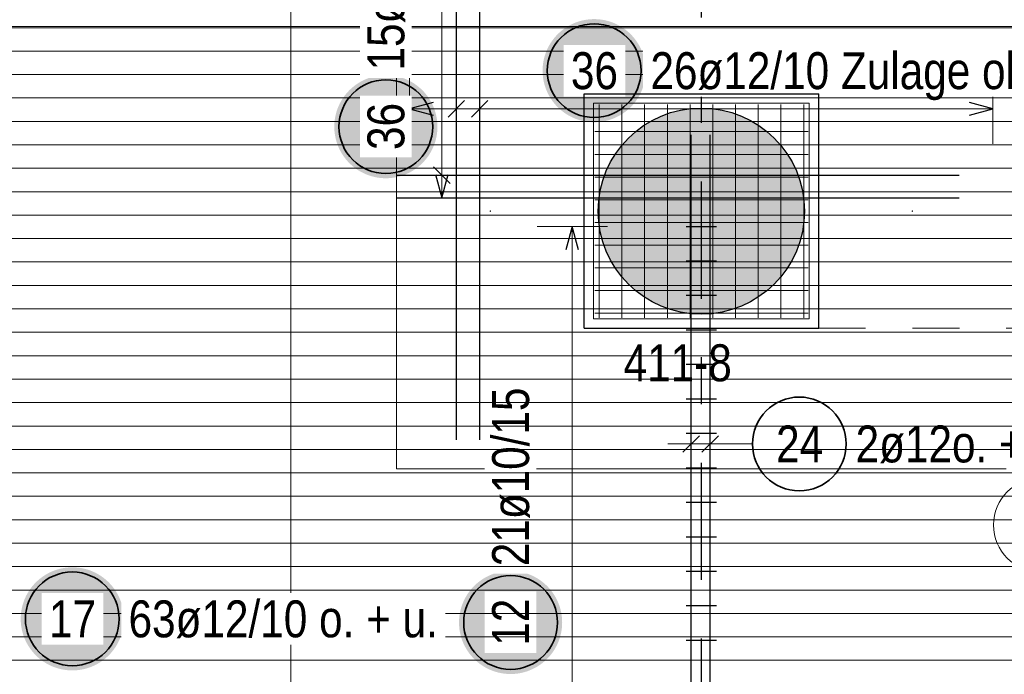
# Model space of a CAD drawing. Header units: millimetres. Extents: x -1.9 to 32.6, y 0 to 21.
# Tile 43 of 59: x 16 to 18.1, y 13.4 to 14.8. Entities that reach past the tile are written whole.
import ezdxf

# ---------------------------------------------------------------- set-up
doc = ezdxf.new("R2010")
doc.units = ezdxf.units.MM
doc.linetypes.add('DASHDOTX2', pattern=[2, 1, -0.5, 0, -0.5])
doc.linetypes.add('HIDDEN', pattern=[0.375, 0.25, -0.125])
doc.layers.add('Achsen', color=7, linetype='Continuous', lineweight=20)
doc.layers.add('nplo Bewehrung', color=7, linetype='Continuous', lineweight=20)
doc.styles.add('Arial Narrow', font='ARIALN.TTF')

msp = doc.modelspace()

# ---------------------------------------------------------------- hatches: boundary and pattern name
at = {"lineweight": 25, "true_color": 0xffffff}
for points in [[(17.286516, 14.706005), (17.286449, 14.709843), (17.286248, 14.713678), (17.285913, 14.717503), (17.285445, 14.721314), (17.284845, 14.725106), (17.284112, 14.728875), (17.283249, 14.732616), (17.282255, 14.736325), (17.281132, 14.739996), (17.279882, 14.743627), (17.278506, 14.747211), (17.277006, 14.750746), (17.275383, 14.754225), (17.27364, 14.757646), (17.271779, 14.761005), (17.269801, 14.764296), (17.26771, 14.767516), (17.265508, 14.770661), (17.263197, 14.773727), (17.260781, 14.776711), (17.258262, 14.779609), (17.255643, 14.782417), (17.252928, 14.785132), (17.25012, 14.78775), (17.247223, 14.790269), (17.244239, 14.792686), (17.241172, 14.794996), (17.238027, 14.797199), (17.234807, 14.79929), (17.231516, 14.801267), (17.228158, 14.803129), (17.224737, 14.804872), (17.221257, 14.806495), (17.217723, 14.807995), (17.214138, 14.809371), (17.210508, 14.810621), (17.206836, 14.811743), (17.203127, 14.812737), (17.199386, 14.813601), (17.195617, 14.814333), (17.191825, 14.814934), (17.188014, 14.815402), (17.184189, 14.815737), (17.180355, 14.815937), (17.176516, 14.816005), (17.172677, 14.815937), (17.168843, 14.815737), (17.165018, 14.815402), (17.161207, 14.814934), (17.157415, 14.814333), (17.153646, 14.813601), (17.149905, 14.812737), (17.146196, 14.811743), (17.142524, 14.810621), (17.138894, 14.809371), (17.135309, 14.807995), (17.131775, 14.806495), (17.128295, 14.804872), (17.124874, 14.803129), (17.121516, 14.801267), (17.118225, 14.79929), (17.115005, 14.797199), (17.11186, 14.794996), (17.108793, 14.792686), (17.105809, 14.790269), (17.102912, 14.78775), (17.100104, 14.785132), (17.097389, 14.782417), (17.09477, 14.779609), (17.092251, 14.776711), (17.089835, 14.773727), (17.087524, 14.770661), (17.085322, 14.767516), (17.083231, 14.764296), (17.081253, 14.761005), (17.079392, 14.757646), (17.077649, 14.754225), (17.076026, 14.750746), (17.074526, 14.747211), (17.07315, 14.743627), (17.0719, 14.739996), (17.070777, 14.736325), (17.069783, 14.732616), (17.06892, 14.728875), (17.068187, 14.725106), (17.067586, 14.721314), (17.067119, 14.717503), (17.066784, 14.713678), (17.066583, 14.709843), (17.066516, 14.706005), (17.066583, 14.702166), (17.066784, 14.698331), (17.067119, 14.694506), (17.067586, 14.690695), (17.068187, 14.686903), (17.06892, 14.683134), (17.069783, 14.679393), (17.070777, 14.675684), (17.0719, 14.672013), (17.07315, 14.668382), (17.074526, 14.664798), (17.076026, 14.661263), (17.077649, 14.657784), (17.079392, 14.654363), (17.081253, 14.651005), (17.083231, 14.647713), (17.085322, 14.644493), (17.087524, 14.641348), (17.089835, 14.638282), (17.092251, 14.635298), (17.09477, 14.6324), (17.097389, 14.629592), (17.100104, 14.626877), (17.102912, 14.624259), (17.105809, 14.62174), (17.108793, 14.619323), (17.11186, 14.617013), (17.115005, 14.61481), (17.118225, 14.612719), (17.121516, 14.610742), (17.124874, 14.60888), (17.128295, 14.607137), (17.131775, 14.605515), (17.135309, 14.604014), (17.138894, 14.602638), (17.142524, 14.601388), (17.146196, 14.600266), (17.149905, 14.599272), (17.153646, 14.598408), (17.157415, 14.597676), (17.161207, 14.597075), (17.165018, 14.596607), (17.168843, 14.596272), (17.172677, 14.596072), (17.176516, 14.596005), (17.180355, 14.596072), (17.184189, 14.596272), (17.188014, 14.596607), (17.191825, 14.597075), (17.195617, 14.597676), (17.199386, 14.598408), (17.203127, 14.599272), (17.206836, 14.600266), (17.210508, 14.601388), (17.214138, 14.602638), (17.217723, 14.604014), (17.221257, 14.605515), (17.224737, 14.607137), (17.228158, 14.60888), (17.231516, 14.610742), (17.234807, 14.612719), (17.238027, 14.61481), (17.241172, 14.617013), (17.244239, 14.619323), (17.247223, 14.62174), (17.25012, 14.624259), (17.252928, 14.626877), (17.255643, 14.629592), (17.258262, 14.6324), (17.260781, 14.635298), (17.263197, 14.638282), (17.265508, 14.641348), (17.26771, 14.644493), (17.269801, 14.647713), (17.271779, 14.651005), (17.27364, 14.654363), (17.275383, 14.657784), (17.277006, 14.661263), (17.278506, 14.664798), (17.279882, 14.668382), (17.281132, 14.672013), (17.282255, 14.675684), (17.283249, 14.679393), (17.284112, 14.683134), (17.284845, 14.686903), (17.285445, 14.690695), (17.285913, 14.694506), (17.286248, 14.698331)], [(16.842304, 14.586477), (16.842237, 14.590316), (16.842036, 14.59415), (16.841702, 14.597975), (16.841234, 14.601786), (16.840633, 14.605578), (16.8399, 14.609347), (16.839037, 14.613088), (16.838043, 14.616797), (16.83692, 14.620469), (16.83567, 14.624099), (16.834294, 14.627683), (16.832794, 14.631218), (16.831172, 14.634698), (16.829428, 14.638119), (16.827567, 14.641477), (16.825589, 14.644768), (16.823498, 14.647988), (16.821296, 14.651133), (16.818985, 14.654199), (16.816569, 14.657183), (16.81405, 14.660081), (16.811432, 14.662889), (16.808717, 14.665604), (16.805909, 14.668223), (16.803011, 14.670742), (16.800027, 14.673158), (16.796961, 14.675469), (16.793815, 14.677671), (16.790595, 14.679762), (16.787304, 14.681739), (16.783946, 14.683601), (16.780525, 14.685344), (16.777045, 14.686967), (16.773511, 14.688467), (16.769926, 14.689843), (16.766296, 14.691093), (16.762624, 14.692215), (16.758916, 14.693209), (16.755174, 14.694073), (16.751405, 14.694806), (16.747613, 14.695406), (16.743802, 14.695874), (16.739977, 14.696209), (16.736143, 14.69641), (16.732304, 14.696477), (16.728465, 14.69641), (16.724631, 14.696209), (16.720806, 14.695874), (16.716995, 14.695406), (16.713203, 14.694806), (16.709434, 14.694073), (16.705693, 14.693209), (16.701984, 14.692215), (16.698312, 14.691093), (16.694682, 14.689843), (16.691097, 14.688467), (16.687563, 14.686967), (16.684083, 14.685344), (16.680662, 14.683601), (16.677304, 14.681739), (16.674013, 14.679762), (16.670793, 14.677671), (16.667648, 14.675469), (16.664581, 14.673158), (16.661598, 14.670742), (16.6587, 14.668223), (16.655892, 14.665604), (16.653177, 14.662889), (16.650558, 14.660081), (16.648039, 14.657183), (16.645623, 14.654199), (16.643312, 14.651133), (16.64111, 14.647988), (16.639019, 14.644768), (16.637041, 14.641477), (16.63518, 14.638119), (16.633437, 14.634698), (16.631814, 14.631218), (16.630314, 14.627683), (16.628938, 14.624099), (16.627688, 14.620469), (16.626565, 14.616797), (16.625572, 14.613088), (16.624708, 14.609347), (16.623975, 14.605578), (16.623375, 14.601786), (16.622907, 14.597975), (16.622572, 14.59415), (16.622371, 14.590316), (16.622304, 14.586477), (16.622371, 14.582638), (16.622572, 14.578803), (16.622907, 14.574979), (16.623375, 14.571168), (16.623975, 14.567375), (16.624708, 14.563606), (16.625572, 14.559865), (16.626565, 14.556157), (16.627688, 14.552485), (16.628938, 14.548854), (16.630314, 14.54527), (16.631814, 14.541736), (16.633437, 14.538256), (16.63518, 14.534835), (16.637041, 14.531477), (16.639019, 14.528186), (16.64111, 14.524965), (16.643312, 14.52182), (16.645623, 14.518754), (16.648039, 14.51577), (16.650558, 14.512872), (16.653177, 14.510064), (16.655892, 14.507349), (16.6587, 14.504731), (16.661598, 14.502212), (16.664581, 14.499796), (16.667648, 14.497485), (16.670793, 14.495283), (16.674013, 14.493191), (16.677304, 14.491214), (16.680662, 14.489352), (16.684083, 14.487609), (16.687563, 14.485987), (16.691097, 14.484486), (16.694682, 14.483111), (16.698312, 14.48186), (16.701984, 14.480738), (16.705693, 14.479744), (16.709434, 14.47888), (16.713203, 14.478148), (16.716995, 14.477547), (16.720806, 14.477079), (16.724631, 14.476745), (16.728465, 14.476544), (16.732304, 14.476477), (16.736143, 14.476544), (16.739977, 14.476745), (16.743802, 14.477079), (16.747613, 14.477547), (16.751405, 14.478148), (16.755174, 14.47888), (16.758916, 14.479744), (16.762624, 14.480738), (16.766296, 14.48186), (16.769926, 14.483111), (16.773511, 14.484486), (16.777045, 14.485987), (16.780525, 14.487609), (16.783946, 14.489352), (16.787304, 14.491214), (16.790595, 14.493191), (16.793815, 14.495283), (16.796961, 14.497485), (16.800027, 14.499796), (16.803011, 14.502212), (16.805909, 14.504731), (16.808717, 14.507349), (16.811432, 14.510064), (16.81405, 14.512872), (16.816569, 14.51577), (16.818985, 14.518754), (16.821296, 14.52182), (16.823498, 14.524965), (16.825589, 14.528186), (16.827567, 14.531477), (16.829428, 14.534835), (16.831172, 14.538256), (16.832794, 14.541736), (16.834294, 14.54527), (16.83567, 14.548854), (16.83692, 14.552485), (16.838043, 14.556157), (16.839037, 14.559865), (16.8399, 14.563606), (16.840633, 14.567375), (16.841234, 14.571168), (16.841702, 14.574979), (16.842036, 14.578803)], [(16.173561, 13.536435), (16.173494, 13.540274), (16.173293, 13.544109), (16.172958, 13.547934), (16.17249, 13.551744), (16.171889, 13.555537), (16.171157, 13.559306), (16.170293, 13.563047), (16.169299, 13.566756), (16.168177, 13.570427), (16.166927, 13.574058), (16.165551, 13.577642), (16.164051, 13.581176), (16.162428, 13.584656), (16.160685, 13.588077), (16.158823, 13.591435), (16.156846, 13.594727), (16.154755, 13.597947), (16.152552, 13.601092), (16.150242, 13.604158), (16.147826, 13.607142), (16.145307, 13.61004), (16.142688, 13.612848), (16.139973, 13.615563), (16.137165, 13.618181), (16.134267, 13.6207), (16.131283, 13.623117), (16.128217, 13.625427), (16.125072, 13.62763), (16.121852, 13.629721), (16.118561, 13.631698), (16.115202, 13.63356), (16.111781, 13.635303), (16.108302, 13.636925), (16.104767, 13.638426), (16.101183, 13.639802), (16.097552, 13.641052), (16.093881, 13.642174), (16.090172, 13.643168), (16.086431, 13.644032), (16.082662, 13.644764), (16.07887, 13.645365), (16.075059, 13.645833), (16.071234, 13.646167), (16.0674, 13.646368), (16.063561, 13.646435), (16.059722, 13.646368), (16.055887, 13.646167), (16.052062, 13.645833), (16.048252, 13.645365), (16.044459, 13.644764), (16.04069, 13.644032), (16.036949, 13.643168), (16.033241, 13.642174), (16.029569, 13.641052), (16.025938, 13.639802), (16.022354, 13.638426), (16.01882, 13.636925), (16.01534, 13.635303), (16.011919, 13.63356), (16.008561, 13.631698), (16.00527, 13.629721), (16.002049, 13.62763), (15.998904, 13.625427), (15.995838, 13.623117), (15.992854, 13.6207), (15.989956, 13.618181), (15.987148, 13.615563), (15.984433, 13.612848), (15.981815, 13.61004), (15.979296, 13.607142), (15.976879, 13.604158), (15.974569, 13.601092), (15.972366, 13.597947), (15.970275, 13.594727), (15.968298, 13.591435), (15.966436, 13.588077), (15.964693, 13.584656), (15.963071, 13.581176), (15.96157, 13.577642), (15.960194, 13.574058), (15.958944, 13.570427), (15.957822, 13.566756), (15.956828, 13.563047), (15.955964, 13.559306), (15.955232, 13.555537), (15.954631, 13.551744), (15.954163, 13.547934), (15.953829, 13.544109), (15.953628, 13.540274), (15.953561, 13.536435), (15.953628, 13.532597), (15.953829, 13.528762), (15.954163, 13.524937), (15.954631, 13.521126), (15.955232, 13.517334), (15.955964, 13.513565), (15.956828, 13.509824), (15.957822, 13.506115), (15.958944, 13.502444), (15.960194, 13.498813), (15.96157, 13.495229), (15.963071, 13.491694), (15.964693, 13.488215), (15.966436, 13.484794), (15.968298, 13.481435), (15.970275, 13.478144), (15.972366, 13.474924), (15.974569, 13.471779), (15.976879, 13.468713), (15.979296, 13.465729), (15.981815, 13.462831), (15.984433, 13.460023), (15.987148, 13.457308), (15.989956, 13.45469), (15.992854, 13.452171), (15.995838, 13.449754), (15.998904, 13.447444), (16.002049, 13.445241), (16.00527, 13.44315), (16.008561, 13.441173), (16.011919, 13.439311), (16.01534, 13.437568), (16.01882, 13.435945), (16.022354, 13.434445), (16.025938, 13.433069), (16.029569, 13.431819), (16.033241, 13.430697), (16.036949, 13.429703), (16.04069, 13.428839), (16.044459, 13.428107), (16.048252, 13.427506), (16.052062, 13.427038), (16.055887, 13.426703), (16.059722, 13.426502), (16.063561, 13.426435), (16.0674, 13.426502), (16.071234, 13.426703), (16.075059, 13.427038), (16.07887, 13.427506), (16.082662, 13.428107), (16.086431, 13.428839), (16.090172, 13.429703), (16.093881, 13.430697), (16.097552, 13.431819), (16.101183, 13.433069), (16.104767, 13.434445), (16.108302, 13.435945), (16.111781, 13.437568), (16.115202, 13.439311), (16.118561, 13.441173), (16.121852, 13.44315), (16.125072, 13.445241), (16.128217, 13.447444), (16.131283, 13.449754), (16.134267, 13.452171), (16.137165, 13.45469), (16.139973, 13.457308), (16.142688, 13.460023), (16.145307, 13.462831), (16.147826, 13.465729), (16.150242, 13.468713), (16.152552, 13.471779), (16.154755, 13.474924), (16.156846, 13.478144), (16.158823, 13.481435), (16.160685, 13.484794), (16.162428, 13.488215), (16.164051, 13.491694), (16.165551, 13.495229), (16.166927, 13.498813), (16.168177, 13.502444), (16.169299, 13.506115), (16.170293, 13.509824), (16.171157, 13.513565), (16.171889, 13.517334), (16.17249, 13.521126), (16.172958, 13.524937), (16.173293, 13.528762)]]:
    msp.add_hatch(color=7, dxfattribs=at).paths.add_polyline_path(points)
at = {"lineweight": 13, "true_color": 0xd7ffd7}
msp.add_hatch(color=254, dxfattribs=at).paths.add_polyline_path([(17.624988, 14.406358), (17.624968, 14.409324), (17.624908, 14.41229), (17.624808, 14.415254), (17.624668, 14.418217), (17.624489, 14.421178), (17.624269, 14.424136), (17.624009, 14.427091), (17.62371, 14.430042), (17.623371, 14.432989), (17.622992, 14.435931), (17.622573, 14.438868), (17.622115, 14.441799), (17.621617, 14.444723), (17.62108, 14.44764), (17.620504, 14.45055), (17.619889, 14.453452), (17.619234, 14.456345), (17.618541, 14.459229), (17.617809, 14.462103), (17.617038, 14.464968), (17.616228, 14.467821), (17.61538, 14.470664), (17.614494, 14.473495), (17.61357, 14.476313), (17.612608, 14.479119), (17.611608, 14.481912), (17.61057, 14.484691), (17.609495, 14.487456), (17.608383, 14.490206), (17.607234, 14.49294), (17.606049, 14.495659), (17.604826, 14.498362), (17.603568, 14.501048), (17.602273, 14.503717), (17.600942, 14.506368), (17.599576, 14.509001), (17.598175, 14.511615), (17.596738, 14.51421), (17.595266, 14.516786), (17.59376, 14.519341), (17.59222, 14.521876), (17.590645, 14.52439), (17.589037, 14.526883), (17.587395, 14.529353), (17.58572, 14.531801), (17.584012, 14.534227), (17.582272, 14.536629), (17.5805, 14.539007), (17.578695, 14.541362), (17.576859, 14.543691), (17.574992, 14.545996), (17.573094, 14.548276), (17.571165, 14.550529), (17.569206, 14.552757), (17.567217, 14.554957), (17.565199, 14.557131), (17.563152, 14.559278), (17.561075, 14.561396), (17.558971, 14.563487), (17.556838, 14.565548), (17.554678, 14.567581), (17.552491, 14.569585), (17.550277, 14.571559), (17.548036, 14.573503), (17.545769, 14.575416), (17.543477, 14.577299), (17.54116, 14.579151), (17.538818, 14.580971), (17.536451, 14.582759), (17.534061, 14.584516), (17.531647, 14.58624), (17.52921, 14.587931), (17.526751, 14.58959), (17.524269, 14.591215), (17.521766, 14.592806), (17.519242, 14.594364), (17.516697, 14.595887), (17.514131, 14.597376), (17.511546, 14.59883), (17.508941, 14.600249), (17.506317, 14.601633), (17.503675, 14.602982), (17.501015, 14.604294), (17.498338, 14.605571), (17.495643, 14.606812), (17.492932, 14.608016), (17.490205, 14.609183), (17.487463, 14.610314), (17.484706, 14.611407), (17.481934, 14.612463), (17.479148, 14.613482), (17.476348, 14.614463), (17.473536, 14.615406), (17.470711, 14.616312), (17.467875, 14.617179), (17.465026, 14.618007), (17.462167, 14.618798), (17.459298, 14.619549), (17.456418, 14.620262), (17.45353, 14.620936), (17.450632, 14.621571), (17.447726, 14.622167), (17.444813, 14.622723), (17.441892, 14.623241), (17.438964, 14.623719), (17.436031, 14.624157), (17.433091, 14.624556), (17.430147, 14.624915), (17.427198, 14.625234), (17.424245, 14.625514), (17.421288, 14.625753), (17.418329, 14.625953), (17.415367, 14.626113), (17.412403, 14.626233), (17.409438, 14.626313), (17.406472, 14.626353), (17.403505, 14.626353), (17.400539, 14.626313), (17.397574, 14.626233), (17.39461, 14.626113), (17.391648, 14.625953), (17.388689, 14.625753), (17.385732, 14.625514), (17.382779, 14.625234), (17.37983, 14.624915), (17.376885, 14.624556), (17.373946, 14.624157), (17.371012, 14.623719), (17.368085, 14.623241), (17.365164, 14.622723), (17.36225, 14.622167), (17.359345, 14.621571), (17.356447, 14.620936), (17.353558, 14.620262), (17.350679, 14.619549), (17.347809, 14.618798), (17.34495, 14.618007), (17.342102, 14.617179), (17.339265, 14.616312), (17.336441, 14.615406), (17.333628, 14.614463), (17.330829, 14.613482), (17.328043, 14.612463), (17.325271, 14.611407), (17.322514, 14.610314), (17.319771, 14.609183), (17.317044, 14.608016), (17.314334, 14.606812), (17.311639, 14.605571), (17.308962, 14.604294), (17.306302, 14.602982), (17.30366, 14.601633), (17.301036, 14.600249), (17.298431, 14.59883), (17.295846, 14.597376), (17.29328, 14.595887), (17.290735, 14.594364), (17.288211, 14.592806), (17.285707, 14.591215), (17.283226, 14.58959), (17.280766, 14.587931), (17.27833, 14.58624), (17.275916, 14.584516), (17.273525, 14.582759), (17.271159, 14.580971), (17.268817, 14.579151), (17.266499, 14.577299), (17.264207, 14.575416), (17.261941, 14.573503), (17.2597, 14.571559), (17.257486, 14.569585), (17.255299, 14.567581), (17.253138, 14.565548), (17.251006, 14.563487), (17.248901, 14.561396), (17.246825, 14.559278), (17.244778, 14.557131), (17.24276, 14.554957), (17.240771, 14.552757), (17.238812, 14.550529), (17.236883, 14.548276), (17.234985, 14.545996), (17.233118, 14.543691), (17.231282, 14.541362), (17.229477, 14.539007), (17.227705, 14.536629), (17.225964, 14.534227), (17.224257, 14.531801), (17.222582, 14.529353), (17.22094, 14.526883), (17.219332, 14.52439), (17.217757, 14.521876), (17.216217, 14.519341), (17.21471, 14.516786), (17.213239, 14.51421), (17.211802, 14.511615), (17.210401, 14.509001), (17.209034, 14.506368), (17.207704, 14.503717), (17.206409, 14.501048), (17.20515, 14.498362), (17.203928, 14.495659), (17.202742, 14.49294), (17.201593, 14.490206), (17.200481, 14.487456), (17.199406, 14.484691), (17.198369, 14.481912), (17.197369, 14.479119), (17.196407, 14.476313), (17.195483, 14.473495), (17.194597, 14.470664), (17.193749, 14.467821), (17.192939, 14.464968), (17.192168, 14.462103), (17.191436, 14.459229), (17.190742, 14.456345), (17.190088, 14.453452), (17.189473, 14.45055), (17.188896, 14.44764), (17.188359, 14.444723), (17.187862, 14.441799), (17.187404, 14.438868), (17.186985, 14.435931), (17.186606, 14.432989), (17.186267, 14.430042), (17.185968, 14.427091), (17.185708, 14.424136), (17.185488, 14.421178), (17.185308, 14.418217), (17.185168, 14.415254), (17.185068, 14.41229), (17.185008, 14.409324), (17.184988, 14.406358), (17.185008, 14.403392), (17.185068, 14.400426), (17.185168, 14.397461), (17.185308, 14.394498), (17.185488, 14.391538), (17.185708, 14.38858), (17.185968, 14.385625), (17.186267, 14.382673), (17.186606, 14.379727), (17.186985, 14.376785), (17.187404, 14.373848), (17.187862, 14.370917), (17.188359, 14.367993), (17.188896, 14.365076), (17.189473, 14.362166), (17.190088, 14.359264), (17.190742, 14.356371), (17.191436, 14.353487), (17.192168, 14.350613), (17.192939, 14.347748), (17.193749, 14.344894), (17.194597, 14.342052), (17.195483, 14.339221), (17.196407, 14.336402), (17.197369, 14.333597), (17.198369, 14.330804), (17.199406, 14.328025), (17.200481, 14.32526), (17.201593, 14.32251), (17.202742, 14.319776), (17.203928, 14.317057), (17.20515, 14.314354), (17.206409, 14.311668), (17.207704, 14.308999), (17.209034, 14.306348), (17.210401, 14.303715), (17.211802, 14.301101), (17.213239, 14.298506), (17.21471, 14.29593), (17.216217, 14.293375), (17.217757, 14.29084), (17.219332, 14.288326), (17.22094, 14.285833), (17.222582, 14.283363), (17.224257, 14.280915), (17.225964, 14.278489), (17.227705, 14.276087), (17.229477, 14.273709), (17.231282, 14.271354), (17.233118, 14.269025), (17.234985, 14.26672), (17.236883, 14.26444), (17.238812, 14.262187), (17.240771, 14.259959), (17.24276, 14.257758), (17.244778, 14.255585), (17.246825, 14.253438), (17.248901, 14.25132), (17.251006, 14.249229), (17.253138, 14.247167), (17.255299, 14.245135), (17.257486, 14.243131), (17.2597, 14.241157), (17.261941, 14.239213), (17.264207, 14.2373), (17.266499, 14.235417), (17.268817, 14.233565), (17.271159, 14.231745), (17.273525, 14.229956), (17.275916, 14.2282), (17.27833, 14.226476), (17.280766, 14.224785), (17.283226, 14.223126), (17.285707, 14.221501), (17.288211, 14.21991), (17.290735, 14.218352), (17.29328, 14.216829), (17.295846, 14.21534), (17.298431, 14.213886), (17.301036, 14.212467), (17.30366, 14.211083), (17.306302, 14.209734), (17.308962, 14.208421), (17.311639, 14.207145), (17.314334, 14.205904), (17.317044, 14.2047), (17.319771, 14.203533), (17.322514, 14.202402), (17.325271, 14.201309), (17.328043, 14.200253), (17.330829, 14.199234), (17.333628, 14.198253), (17.336441, 14.19731), (17.339265, 14.196404), (17.342102, 14.195537), (17.34495, 14.194709), (17.347809, 14.193918), (17.350679, 14.193167), (17.353558, 14.192454), (17.356447, 14.19178), (17.359345, 14.191145), (17.36225, 14.190549), (17.365164, 14.189992), (17.368085, 14.189475), (17.371012, 14.188997), (17.373946, 14.188559), (17.376885, 14.18816), (17.37983, 14.187801), (17.382779, 14.187482), (17.385732, 14.187202), (17.388689, 14.186963), (17.391648, 14.186763), (17.39461, 14.186603), (17.397574, 14.186483), (17.400539, 14.186403), (17.403505, 14.186363), (17.406472, 14.186363), (17.409438, 14.186403), (17.412403, 14.186483), (17.415367, 14.186603), (17.418329, 14.186763), (17.421288, 14.186963), (17.424245, 14.187202), (17.427198, 14.187482), (17.430147, 14.187801), (17.433091, 14.18816), (17.436031, 14.188559), (17.438964, 14.188997), (17.441892, 14.189475), (17.444813, 14.189992), (17.447726, 14.190549), (17.450632, 14.191145), (17.45353, 14.19178), (17.456418, 14.192454), (17.459298, 14.193167), (17.462167, 14.193918), (17.465026, 14.194709), (17.467875, 14.195537), (17.470711, 14.196404), (17.473536, 14.19731), (17.476348, 14.198253), (17.479148, 14.199234), (17.481934, 14.200253), (17.484706, 14.201309), (17.487463, 14.202402), (17.490205, 14.203533), (17.492932, 14.2047), (17.495643, 14.205904), (17.498338, 14.207145), (17.501015, 14.208421), (17.503675, 14.209734), (17.506317, 14.211083), (17.508941, 14.212467), (17.511546, 14.213886), (17.514131, 14.21534), (17.516697, 14.216829), (17.519242, 14.218352), (17.521766, 14.21991), (17.524269, 14.221501), (17.526751, 14.223126), (17.52921, 14.224785), (17.531647, 14.226476), (17.534061, 14.2282), (17.536451, 14.229956), (17.538818, 14.231745), (17.54116, 14.233565), (17.543477, 14.235417), (17.545769, 14.2373), (17.548036, 14.239213), (17.550277, 14.241157), (17.552491, 14.243131), (17.554678, 14.245135), (17.556838, 14.247167), (17.558971, 14.249229), (17.561075, 14.25132), (17.563152, 14.253438), (17.565199, 14.255585), (17.567217, 14.257758), (17.569206, 14.259959), (17.571165, 14.262187), (17.573094, 14.26444), (17.574992, 14.26672), (17.576859, 14.269025), (17.578695, 14.271354), (17.5805, 14.273709), (17.582272, 14.276087), (17.584012, 14.278489), (17.58572, 14.280915), (17.587395, 14.283363), (17.589037, 14.285833), (17.590645, 14.288326), (17.59222, 14.29084), (17.59376, 14.293375), (17.595266, 14.29593), (17.596738, 14.298506), (17.598175, 14.301101), (17.599576, 14.303715), (17.600942, 14.306348), (17.602273, 14.308999), (17.603568, 14.311668), (17.604826, 14.314354), (17.606049, 14.317057), (17.607234, 14.319776), (17.608383, 14.32251), (17.609495, 14.32526), (17.61057, 14.328025), (17.611608, 14.330804), (17.612608, 14.333597), (17.61357, 14.336402), (17.614494, 14.339221), (17.61538, 14.342052), (17.616228, 14.344894), (17.617038, 14.347748), (17.617809, 14.350613), (17.618541, 14.353487), (17.619234, 14.356371), (17.619889, 14.359264), (17.620504, 14.362166), (17.62108, 14.365076), (17.621617, 14.367993), (17.622115, 14.370917), (17.622573, 14.373848), (17.622992, 14.376785), (17.623371, 14.379727), (17.62371, 14.382673), (17.624009, 14.385625), (17.624269, 14.38858), (17.624489, 14.391538), (17.624668, 14.394498), (17.624808, 14.397461), (17.624908, 14.400426), (17.624968, 14.403392)])
at = {"layer": 'Achsen', "lineweight": 25, "true_color": 0xffffff}
msp.add_hatch(color=7, dxfattribs=at).paths.add_polyline_path([(17.108271, 13.528739), (17.108204, 13.532578), (17.108004, 13.536413), (17.107669, 13.540238), (17.107201, 13.544049), (17.1066, 13.547841), (17.105868, 13.55161), (17.105004, 13.555351), (17.10401, 13.55906), (17.102888, 13.562731), (17.101638, 13.566362), (17.100262, 13.569946), (17.098761, 13.573481), (17.097139, 13.57696), (17.095396, 13.580381), (17.093534, 13.583739), (17.091557, 13.587031), (17.089466, 13.590251), (17.087263, 13.593396), (17.084953, 13.596462), (17.082536, 13.599446), (17.080017, 13.602344), (17.077399, 13.605152), (17.074684, 13.607867), (17.071876, 13.610485), (17.068978, 13.613004), (17.065994, 13.615421), (17.062928, 13.617731), (17.059783, 13.619934), (17.056563, 13.622025), (17.053271, 13.624002), (17.049913, 13.625864), (17.046492, 13.627607), (17.043013, 13.629229), (17.039478, 13.63073), (17.035894, 13.632106), (17.032263, 13.633356), (17.028592, 13.634478), (17.024883, 13.635472), (17.021142, 13.636336), (17.017373, 13.637068), (17.013581, 13.637669), (17.00977, 13.638137), (17.005945, 13.638472), (17.00211, 13.638672), (16.998271, 13.638739), (16.994433, 13.638672), (16.990598, 13.638472), (16.986773, 13.638137), (16.982962, 13.637669), (16.97917, 13.637068), (16.975401, 13.636336), (16.97166, 13.635472), (16.967951, 13.634478), (16.96428, 13.633356), (16.960649, 13.632106), (16.957065, 13.63073), (16.95353, 13.629229), (16.950051, 13.627607), (16.94663, 13.625864), (16.943271, 13.624002), (16.93998, 13.622025), (16.93676, 13.619934), (16.933615, 13.617731), (16.930549, 13.615421), (16.927565, 13.613004), (16.924667, 13.610485), (16.921859, 13.607867), (16.919144, 13.605152), (16.916526, 13.602344), (16.914007, 13.599446), (16.91159, 13.596462), (16.90928, 13.593396), (16.907077, 13.590251), (16.904986, 13.587031), (16.903009, 13.583739), (16.901147, 13.580381), (16.899404, 13.57696), (16.897781, 13.573481), (16.896281, 13.569946), (16.894905, 13.566362), (16.893655, 13.562731), (16.892533, 13.55906), (16.891539, 13.555351), (16.890675, 13.55161), (16.889943, 13.547841), (16.889342, 13.544049), (16.888874, 13.540238), (16.888539, 13.536413), (16.888338, 13.532578), (16.888271, 13.528739), (16.888338, 13.524901), (16.888539, 13.521066), (16.888874, 13.517241), (16.889342, 13.51343), (16.889943, 13.509638), (16.890675, 13.505869), (16.891539, 13.502128), (16.892533, 13.498419), (16.893655, 13.494748), (16.894905, 13.491117), (16.896281, 13.487533), (16.897781, 13.483998), (16.899404, 13.480519), (16.901147, 13.477098), (16.903009, 13.473739), (16.904986, 13.470448), (16.907077, 13.467228), (16.90928, 13.464083), (16.91159, 13.461017), (16.914007, 13.458033), (16.916526, 13.455135), (16.919144, 13.452327), (16.921859, 13.449612), (16.924667, 13.446994), (16.927565, 13.444475), (16.930549, 13.442058), (16.933615, 13.439748), (16.93676, 13.437545), (16.93998, 13.435454), (16.943271, 13.433477), (16.94663, 13.431615), (16.950051, 13.429872), (16.95353, 13.428249), (16.957065, 13.426749), (16.960649, 13.425373), (16.96428, 13.424123), (16.967951, 13.423001), (16.97166, 13.422007), (16.975401, 13.421143), (16.97917, 13.420411), (16.982962, 13.41981), (16.986773, 13.419342), (16.990598, 13.419007), (16.994433, 13.418806), (16.998271, 13.418739), (17.00211, 13.418806), (17.005945, 13.419007), (17.00977, 13.419342), (17.013581, 13.41981), (17.017373, 13.420411), (17.021142, 13.421143), (17.024883, 13.422007), (17.028592, 13.423001), (17.032263, 13.424123), (17.035894, 13.425373), (17.039478, 13.426749), (17.043013, 13.428249), (17.046492, 13.429872), (17.049913, 13.431615), (17.053271, 13.433477), (17.056563, 13.435454), (17.059783, 13.437545), (17.062928, 13.439748), (17.065994, 13.442058), (17.068978, 13.444475), (17.071876, 13.446994), (17.074684, 13.449612), (17.077399, 13.452327), (17.080017, 13.455135), (17.082536, 13.458033), (17.084953, 13.461017), (17.087263, 13.464083), (17.089466, 13.467228), (17.091557, 13.470448), (17.093534, 13.473739), (17.095396, 13.477098), (17.097139, 13.480519), (17.098761, 13.483998), (17.100262, 13.487533), (17.101638, 13.491117), (17.102888, 13.494748), (17.10401, 13.498419), (17.105004, 13.502128), (17.105868, 13.505869), (17.1066, 13.509638), (17.107201, 13.51343), (17.107669, 13.517241), (17.108004, 13.521066)])

# ---------------------------------------------------------------- linework, layer by layer
at = {"color": 9, "linetype": 'Continuous', "lineweight": 0}
for p, q in [((16.75499, 15.143538), (16.75499, 13.856358)), ((16.75499, 13.856358), (18.05499, 13.856358))]:
    msp.add_line(p, q, dxfattribs=at)
at = {"color": 5, "linetype": 'Continuous', "lineweight": 18, "ltscale": 2}
for p, q in [((16.851483, 15.115538), (16.851483, 14.434359)), ((15.200781, 14.800424), (21.437043, 14.800424)), ((16.782991, 14.699723), (16.782991, 14.549723)), ((16.882511, 14.549723), (16.882511, 14.699723)), ((16.932271, 14.549723), (16.932271, 14.699723)), ((18.02699, 14.549723), (18.02699, 14.699723)), ((18.02699, 14.624723), (16.782991, 14.624723)), ((16.926483, 14.483014), (16.776483, 14.483014)), ((16.776483, 14.434359), (16.926483, 14.434359)), ((17.383407, 13.834591), (17.383407, 13.984591)), ((17.423925, 13.834591), (17.423925, 13.984591)), ((17.473925, 13.909591), (17.333407, 13.909591)), ((17.514048, 13.909591), (17.473925, 13.909591))]:
    msp.add_line(p, q, dxfattribs=at)
at = {"color": 3, "linetype": 'Continuous', "lineweight": 25, "ltscale": 2}
for p, q in [((16.882511, 15.118538), (16.882511, 13.918538)), ((16.932271, 15.118538), (16.932271, 13.918538)), ((16.832991, 14.63812), (16.782991, 14.624723)), ((16.864833, 14.607045), (16.900188, 14.642401)), ((16.914593, 14.607045), (16.949948, 14.642401)), ((18.02699, 14.624723), (17.97699, 14.63812)), ((16.782991, 14.624723), (16.832991, 14.611325)), ((17.97699, 14.611325), (18.02699, 14.624723)), ((17.383407, 12.569382), (17.383407, 14.569382)), ((17.423925, 12.569382), (17.423925, 14.569382)), ((16.86916, 14.465337), (16.833805, 14.500692)), ((16.75499, 14.483014), (17.95499, 14.483014)), ((16.838085, 14.484359), (16.851483, 14.434359)), ((16.851483, 14.434359), (16.86488, 14.484359)), ((16.75499, 14.434359), (17.95499, 14.434359)), ((17.36573, 13.891914), (17.401085, 13.927269)), ((17.406248, 13.891914), (17.441603, 13.927269))]:
    msp.add_line(p, q, dxfattribs=at)
at = {"color": 3, "linetype": 'Continuous', "lineweight": 25}
msp.add_line((17.155308, 14.156358), (17.655308, 14.156358), dxfattribs=at)
at = {"color": 9, "linetype": 'HIDDEN', "lineweight": 0, "ltscale": 0.25}
msp.add_line((17.655308, 14.156358), (21.445049, 14.156358), dxfattribs=at)
at = {"color": 2, "linetype": 'Continuous', "lineweight": 35, "ltscale": 2}
for centre in [(17.176516, 14.706005), (16.732304, 14.586477), (17.614048, 13.909591), (16.063561, 13.536435)]:
    msp.add_circle(centre, 0.1, dxfattribs=at)
at = {"color": 9, "linetype": 'Continuous', "lineweight": 0}
for centre in [(16.95499, 14.406358), (17.85499, 14.406358)]:
    msp.add_circle(centre, 0.000555, dxfattribs=at)
at = {"color": 9, "linetype": 'Continuous', "lineweight": 0, "ltscale": 2}
msp.add_circle((18.128051, 13.736815), 0.1, dxfattribs=at)
at = {"layer": 'Achsen', "color": 3, "linetype": 'DASHDOTX2', "lineweight": 25, "ltscale": 0.25}
msp.add_line((17.404965, 19.869562), (17.404965, 10.31573), dxfattribs=at)
at = {"layer": 'Achsen', "color": 5, "linetype": 'Continuous', "lineweight": 18, "ltscale": 2}
for p, q in [((16.529833, 12.948045), (16.529833, 18.897044)), ((17.204833, 14.373858), (17.054833, 14.373858)), ((17.129833, 12.902545), (17.129833, 14.373858))]:
    msp.add_line(p, q, dxfattribs=at)
at = {"layer": 'Achsen', "color": 3, "linetype": 'Continuous', "lineweight": 25, "ltscale": 2}
for p, q in [((17.129833, 14.373858), (17.116436, 14.323858)), ((17.143231, 14.323858), (17.129833, 14.373858)), ((17.372464, 14.373858), (17.437464, 14.373858)), ((17.372464, 14.300292), (17.437464, 14.300292)), ((17.372464, 14.226727), (17.437464, 14.226727)), ((17.372464, 14.153161), (17.437464, 14.153161)), ((17.372464, 14.079595), (17.437464, 14.079595)), ((17.372464, 14.00603), (17.437464, 14.00603)), ((17.372464, 13.932464), (17.437464, 13.932464)), ((17.372464, 13.858898), (17.437464, 13.858898)), ((17.372464, 13.785333), (17.437464, 13.785333)), ((17.372464, 13.711767), (17.437464, 13.711767)), ((17.372464, 13.638201), (17.437464, 13.638201)), ((17.372464, 13.564636), (17.437464, 13.564636)), ((17.372464, 13.49107), (17.437464, 13.49107))]:
    msp.add_line(p, q, dxfattribs=at)
at = {"layer": 'Achsen', "color": 2, "linetype": 'Continuous', "lineweight": 35, "ltscale": 2}
msp.add_circle((16.998271, 13.528739), 0.1, dxfattribs=at)
at = {"layer": 'nplo Bewehrung', "color": 9, "linetype": 'Continuous', "lineweight": 0, "ltscale": 2}
for p, q in [((15.070661, 14.797733), (21.570049, 14.797733)), ((15.070661, 14.747741), (21.570049, 14.747741)), ((15.070661, 14.697749), (21.570049, 14.697749)), ((15.070661, 14.647758), (21.570049, 14.647758)), ((17.635308, 14.636358), (17.175308, 14.636358)), ((17.175308, 14.636358), (17.175308, 14.176358)), ((17.635308, 14.176358), (17.635308, 14.636358)), ((17.177808, 14.624358), (17.632808, 14.624358)), ((17.187308, 14.178858), (17.187308, 14.633858)), ((17.235753, 14.178858), (17.235753, 14.633858)), ((17.284197, 14.178858), (17.284197, 14.633858)), ((17.332642, 14.178858), (17.332642, 14.633858)), ((17.381086, 14.178858), (17.381086, 14.633858)), ((17.429531, 14.178858), (17.429531, 14.633858)), ((17.477975, 14.178858), (17.477975, 14.633858)), ((17.526419, 14.178858), (17.526419, 14.633858)), ((17.574864, 14.178858), (17.574864, 14.633858)), ((17.623308, 14.178858), (17.623308, 14.633858)), ((15.070661, 14.597766), (21.570049, 14.597766)), ((17.177808, 14.575914), (17.632808, 14.575914)), ((15.070661, 14.547775), (21.570049, 14.547775)), ((17.177808, 14.527469), (17.632808, 14.527469)), ((15.070661, 14.497783), (21.570049, 14.497783)), ((17.177808, 14.479025), (17.632808, 14.479025)), ((15.070661, 14.447791), (21.570049, 14.447791)), ((17.177808, 14.43058), (17.632808, 14.43058)), ((15.070661, 14.3978), (21.570049, 14.3978)), ((17.177808, 14.382136), (17.632808, 14.382136)), ((15.070661, 14.347808), (21.570049, 14.347808)), ((17.177808, 14.333691), (17.632808, 14.333691)), ((15.070661, 14.297817), (21.570049, 14.297817)), ((17.177808, 14.285247), (17.632808, 14.285247)), ((15.070661, 14.247825), (21.570049, 14.247825)), ((17.177808, 14.236802), (17.632808, 14.236802)), ((17.635308, 14.176358), (17.635308, 14.238858)), ((15.070661, 14.197834), (21.570049, 14.197834)), ((17.175308, 14.176358), (17.635308, 14.176358)), ((17.177808, 14.188358), (17.632808, 14.188358)), ((17.572808, 14.176358), (17.635308, 14.176358)), ((15.070661, 14.147842), (21.570049, 14.147842)), ((15.070661, 13.44796), (21.570049, 13.44796))]:
    msp.add_line(p, q, dxfattribs=at)
at = {"layer": 'nplo Bewehrung', "color": 3, "linetype": 'Continuous', "lineweight": 25}
msp.add_circle((17.404988, 14.406358), 0.22, dxfattribs=at)

# ---------------------------------------------------------------- texts
at = {"color": 2, "lineweight": 35, "style": 'Arial Narrow'}
msp.add_text('411-8', height=0.07875, dxfattribs=at).set_placement((17.239329, 14.043338))
at = {"color": 2, "lineweight": 35, "char_height": 0.07875, "attachment_point": 1, "line_spacing_factor": 0.9, "style": 'Arial Narrow'}
for s, insert in [('24', (17.564436, 13.948966)), ('2ø12o. + u.', (17.734048, 13.948966))]:
    msp.add_mtext(s, dxfattribs=dict(at, insert=insert))

# ---------------------------------------------------------------- next in the draw order: texts
at = {"color": 2, "lineweight": 35, "char_height": 0.07875, "attachment_point": 1, "rotation": 90, "line_spacing_factor": 0.9, "style": 'Arial Narrow', "bg_fill": 3, "box_fill_scale": 1.2, "bg_fill_color": 256, "bg_fill_true_color": 13158600, "bg_fill_transparency": 0}
for s, insert in [('15ø12/10 Zulage oben', (16.692929, 14.706477)), ('36', (16.692929, 14.536864))]:
    msp.add_mtext(s, dxfattribs=dict(at, insert=insert))
at = {"color": 2, "lineweight": 35, "char_height": 0.07875, "attachment_point": 1, "line_spacing_factor": 0.9, "style": 'Arial Narrow', "bg_fill": 3, "box_fill_scale": 1.2, "bg_fill_color": 256, "bg_fill_true_color": 13158600, "bg_fill_transparency": 0}
for s, insert in [('36', (17.126903, 14.74538)), ('26ø12/10 Zulage oben', (17.296516, 14.74538))]:
    msp.add_mtext(s, dxfattribs=dict(at, insert=insert))
at = {"layer": 'Achsen', "color": 2, "lineweight": 35, "char_height": 0.07875, "attachment_point": 1, "rotation": 90, "line_spacing_factor": 0.9, "style": 'Arial Narrow', "bg_fill": 3, "box_fill_scale": 1.2, "bg_fill_color": 256, "bg_fill_true_color": 13158600, "bg_fill_transparency": 0}
for s, insert in [('21ø10/15', (16.958896, 13.648739)), ('12', (16.958896, 13.479127))]:
    msp.add_mtext(s, dxfattribs=dict(at, insert=insert))

# ---------------------------------------------------------------- next in the draw order: linework, layer by layer
at = {"color": 3, "linetype": 'Continuous', "lineweight": 25}
for p, q in [((17.155308, 14.156358), (17.155308, 14.656358)), ((17.155308, 14.656358), (17.655308, 14.656358)), ((17.655308, 14.156358), (17.655308, 14.656358))]:
    msp.add_line(p, q, dxfattribs=at)
at = {"layer": 'nplo Bewehrung', "color": 9, "linetype": 'Continuous', "lineweight": 0, "ltscale": 2}
for p, q in [((15.070661, 14.09785), (21.570049, 14.09785)), ((15.070661, 14.047859), (21.570049, 14.047859)), ((15.070661, 13.997867), (21.570049, 13.997867)), ((15.070661, 13.947876), (21.570049, 13.947876)), ((15.070661, 13.897884), (21.570049, 13.897884)), ((15.070661, 13.847892), (21.570049, 13.847892)), ((15.070661, 13.797901), (21.570049, 13.797901)), ((15.070661, 13.747909), (21.570049, 13.747909)), ((15.070661, 13.697918), (21.570049, 13.697918)), ((15.070661, 13.647926), (21.570049, 13.647926)), ((15.070661, 13.597934), (21.570049, 13.597934)), ((15.070661, 13.547943), (21.570049, 13.547943)), ((15.070661, 13.497951), (21.570049, 13.497951))]:
    msp.add_line(p, q, dxfattribs=at)

# ---------------------------------------------------------------- next in the draw order: texts
at = {"color": 2, "lineweight": 35, "char_height": 0.07875, "attachment_point": 1, "line_spacing_factor": 0.9, "style": 'Arial Narrow', "bg_fill": 3, "box_fill_scale": 1.2, "bg_fill_color": 256, "bg_fill_true_color": 13158600, "bg_fill_transparency": 0}
for s, insert in [('17', (16.013948, 13.57581)), ('63ø12/10 o. + u.', (16.183561, 13.57581))]:
    msp.add_mtext(s, dxfattribs=dict(at, insert=insert))

doc.saveas('drawing.dxf')
